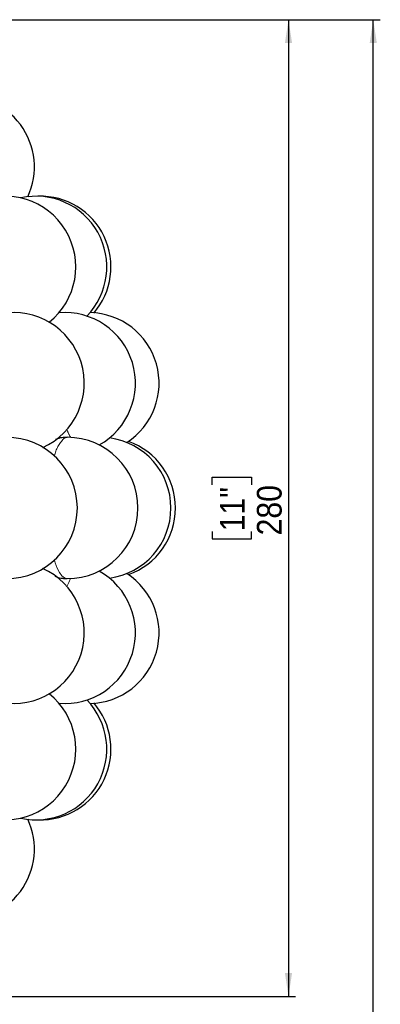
# Model space of a CAD drawing. Header units: millimetres. Extents: x 0 to 841, y 0 to 1481.
# Tile 19 of 29: x 378 to 429, y 1223 to 1362. Entities that reach past the tile are written whole.
import ezdxf

# ---------------------------------------------------------------- set-up
doc = ezdxf.new("R2010")
doc.units = ezdxf.units.MM
doc.linetypes.add('SLD-Combinazione-di-due-tratteggi', pattern=[12.7, 6.35, -1.27, 1.27, -1.27, 1.27, -1.27])
doc.linetypes.add('SLD-Solido', pattern=[0])
doc.layers.add('FORMAT', color=7, linetype='SLD-Solido')
doc.styles.add('SLDTEXTSTYLE3', font='GOTHIC.TTF', dxfattribs={"width": 0.913})
doc.dimstyles.new('SLDDIMSTYLE0', dxfattribs={"dimtxt": 3.5, "dimasz": 3.302, "dimexe": 0, "dimexo": 0.0625, "dimgap": 0.875, "dimtad": 1, "dimdec": 0, "dimlfac": 2, "dimrnd": 1e-09, "dimzin": 12, "dimdsep": 46, "dimtxsty": 'SLDTEXTSTYLE3', "dimsah": 1, "dimcen": 0.09, "dimadec": 0, "dimazin": 3, "dimtfac": 1, "dimtdec": 0, "dimtofl": 0, "dimtmove": 0, "dimatfit": 3, "dimfxl": 1, "dimfrac": 2, "dimtolj": 1, "dimtzin": 12, "dimarcsym": 0})

# ---------------------------------------------------------------- blocks, each defined once
blk = doc.blocks.new('_D')
at = {"layer": 'FORMAT'}
for p, q in [((346.4, 1361.94), (417.28, 1361.94)), ((416.28, 1361.94), (416.28, 1223.73)), ((405.49, 1296.14), (405.49, 1297.21)), ((405.49, 1297.21), (411.05, 1297.21)), ((411.05, 1297.21), (411.05, 1296.14)), ((405.49, 1289.53), (405.49, 1288.46)), ((411.05, 1288.46), (411.05, 1289.53)), ((405.49, 1288.46), (411.05, 1288.46)), ((346.4, 1223.73), (417.28, 1223.73))]:
    blk.add_line(p, q, dxfattribs=at)
for points in [[(416.28, 1361.94), (415.78, 1358.64), (416.79, 1358.64)], [(416.28, 1223.73), (416.79, 1227.03), (415.78, 1227.03)]]:
    blk.add_solid(points, dxfattribs=at)
at = {"layer": 'FORMAT', "char_height": 3.5, "attachment_point": 1, "rotation": 90, "style": 'SLDTEXTSTYLE3'}
for s, insert in [('11"', (406.58, 1289.53)), ('280', (411.81, 1288.96))]:
    blk.add_mtext(s, dxfattribs=dict(at, insert=insert))
blk = doc.blocks.new('_D_1')
at = {"layer": 'FORMAT'}
for p, q in [((346.4, 1361.94), (429.28, 1361.94)), ((428.28, 467.34), (428.28, 1361.94)), ((413.89, 921.82), (413.89, 922.88)), ((413.89, 922.88), (423.05, 922.88)), ((423.05, 922.88), (423.05, 921.82)), ((418.11, 916.25), (418.11, 919.86)), ((413.89, 910.56), (413.89, 909.5)), ((423.05, 909.5), (423.05, 910.56)), ((413.89, 909.5), (423.05, 909.5)), ((377.71, 467.34), (429.28, 467.34))]:
    blk.add_line(p, q, dxfattribs=at)
for points in [[(428.28, 1361.94), (427.78, 1358.64), (428.79, 1358.64)], [(428.28, 467.34), (428.79, 470.64), (427.78, 470.64)]]:
    blk.add_solid(points, dxfattribs=at)
at = {"layer": 'FORMAT', "char_height": 3.5, "attachment_point": 1, "rotation": 90, "style": 'SLDTEXTSTYLE3'}
for s, insert in [('"', (416.51, 920.37)), ('1780', (423.81, 911.02)), ('1', (413.95, 916.76)), ('8', (418.58, 916.76)), ('70', (416.51, 910.56))]:
    blk.add_mtext(s, dxfattribs=dict(at, insert=insert))

msp = doc.modelspace()

# ---------------------------------------------------------------- linework, layer by layer
at = {"color": 8, "linetype": 'SLD-Combinazione-di-due-tratteggi', "lineweight": 18, "flags": 128}
for points in [[(384.97, 1302.84), (384.83, 1302.82), (384.47, 1302.67)], [(383.14, 1285.46), (383.25, 1285.09), (383.55, 1284.31), (383.87, 1283.69), (384.21, 1283.24), (384.56, 1282.95), (384.92, 1282.84), (384.97, 1282.84)], [(385.44, 1282.85), (385.17, 1282.31), (384.9, 1281.74)]]:
    msp.add_lwpolyline(points, dxfattribs=at)
at = {"color": 7, "linetype": 'SLD-Solido', "lineweight": 25}
for centre, start, end in [((370.31, 1341.1), 334.9132, 98.701), ((376.17, 1326.96), 308.5271, 113.837), ((380.56, 1326.96), 315.8759, 102.6802), ((381.15, 1326.96), 319.0426, 91.6892), ((377.36, 1310.5), 294.344, 100.2363), ((384.61, 1310.5), 299.1091, 94.8094), ((387.96, 1310.5), 302.9031, 88.6926), ((376.39, 1292.84), 0, 90), ((384.97, 1292.84), 0, 90), ((389.64, 1292.84), 277.4262, 82.5738), ((390.28, 1292.84), 289.528, 70.472), ((376.39, 1292.84), 270, 0), ((384.97, 1292.84), 270, 0), ((377.36, 1275.17), 259.7637, 65.7045), ((384.61, 1275.17), 265.1906, 60.8909), ((387.96, 1275.17), 271.3074, 57.0969), ((376.17, 1258.71), 246.163, 51.4729), ((380.56, 1258.71), 257.3198, 44.1241), ((381.15, 1258.71), 268.3108, 40.9574), ((370.31, 1244.58), 261.299, 25.0868)]:
    msp.add_arc(centre, 10, start, end, dxfattribs=at)
at = {"color": 8, "linetype": 'SLD-Combinazione-di-due-tratteggi', "lineweight": 18}
for centre, radius, start, end in [((403.18, 1312.11), 20.03, 204.0971, 207.6357), ((388.26, 1299.02), 5.26, 136.069, 166.8143)]:
    msp.add_arc(centre, radius, start, end, dxfattribs=at)
at = {"color": 7, "linetype": 'SLD-Solido', "lineweight": 25}
for points, knots in [([(384.97, 1302.82), (384.78, 1302.82), (384.3, 1302.82), (383.73, 1302.71), (383.38, 1302.56), (383.29, 1302.53)], [0, 0, 0, 0, 0.33276, 0.829708, 1, 1, 1, 1]), ([(383.2, 1283.18), (383.28, 1283.15), (383.62, 1283), (384.22, 1282.87), (384.73, 1282.86), (384.96, 1282.85)], [0, 0, 0, 0, 0.1547864, 0.6136229, 1, 1, 1, 1])]:
    msp.add_open_spline(points, degree=3, knots=knots, dxfattribs=at)

# ---------------------------------------------------------------- dimensions: what is measured, and where the dimension line sits
at = {"layer": 'FORMAT'}
for base, p1, p2, picture, middle in [((416.28, 1223.73), (345.4, 1361.94), (345.4, 1223.73), '_D', (416.28, 1292.84)), ((428.28, 1361.94), (376.71, 467.34), (345.4, 1361.94), '_D_1', (428.28, 916.19))]:
    dim = msp.add_linear_dim(base=base, p1=p1, p2=p2, angle=90, dimstyle='SLDDIMSTYLE0', dxfattribs=at)
    dim.commit()
    dim.dimension.update_dxf_attribs({"geometry": picture, "text_midpoint": middle, "dimtype": 160})

doc.saveas('drawing.dxf')
